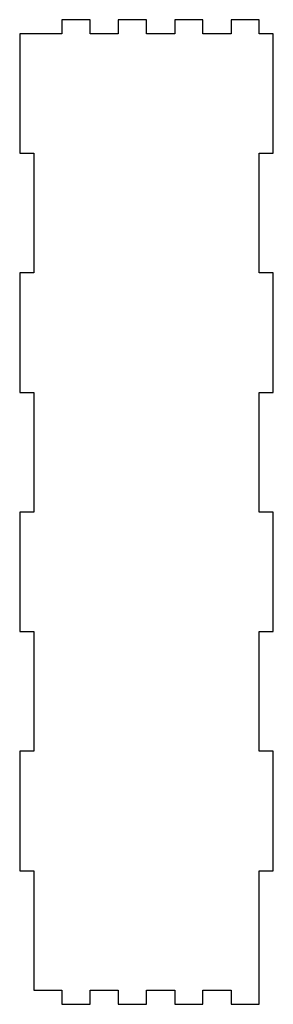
# Model space of a CAD drawing. Header units: metres. Extents: x -0.12 to 2.12, y -0.12 to 8.62.
import ezdxf

# ---------------------------------------------------------------- set-up
doc = ezdxf.new("R2010")
doc.units = ezdxf.units.M

msp = doc.modelspace()

# ---------------------------------------------------------------- linework, layer by layer
for p, q in [((0.5, 8.625), (0.25, 8.625)), ((0.25, 8.625), (0.25, 8.5)), ((0.5, 8.5), (0.5, 8.625)), ((1, 8.625), (0.75, 8.625)), ((0.75, 8.625), (0.75, 8.5)), ((1, 8.5), (1, 8.625)), ((1.5, 8.625), (1.25, 8.625)), ((1.25, 8.625), (1.25, 8.5)), ((1.5, 8.5), (1.5, 8.625)), ((2, 8.625), (1.75, 8.625)), ((1.75, 8.625), (1.75, 8.5)), ((2, 8.5), (2, 8.625)), ((0.25, 8.5), (-0.125, 8.5)), ((-0.125, 8.5), (-0.125, 7.4375)), ((0.75, 8.5), (0.5, 8.5)), ((1.25, 8.5), (1, 8.5)), ((1.75, 8.5), (1.5, 8.5)), ((2.125, 8.5), (2, 8.5)), ((2.125, 7.4375), (2.125, 8.5)), ((-0.125, 7.4375), (0, 7.4375)), ((0, 7.4375), (0, 6.375)), ((2, 6.375), (2, 7.4375)), ((2, 7.4375), (2.125, 7.4375)), ((0, 6.375), (-0.125, 6.375)), ((-0.125, 6.375), (-0.125, 5.3125)), ((2.125, 6.375), (2, 6.375)), ((2.125, 5.3125), (2.125, 6.375)), ((-0.125, 5.3125), (0, 5.3125)), ((0, 5.3125), (0, 4.25)), ((2, 4.25), (2, 5.3125)), ((2, 5.3125), (2.125, 5.3125)), ((0, 4.25), (-0.125, 4.25)), ((-0.125, 4.25), (-0.125, 3.1875)), ((2.125, 4.25), (2, 4.25)), ((2.125, 3.1875), (2.125, 4.25)), ((-0.125, 3.1875), (0, 3.1875)), ((0, 3.1875), (0, 2.125)), ((2, 2.125), (2, 3.1875)), ((2, 3.1875), (2.125, 3.1875)), ((0, 2.125), (-0.125, 2.125)), ((-0.125, 2.125), (-0.125, 1.0625)), ((2.125, 2.125), (2, 2.125)), ((2.125, 1.0625), (2.125, 2.125)), ((-0.125, 1.0625), (0, 1.0625)), ((0, 1.0625), (0, 0)), ((2, -0.125), (2, 1.0625)), ((2, 1.0625), (2.125, 1.0625)), ((0, 0), (0.25, 0)), ((0.25, 0), (0.25, -0.125)), ((0.5, 0), (0.75, 0)), ((0.5, -0.125), (0.5, 0)), ((0.75, 0), (0.75, -0.125)), ((1, -0.125), (1, 0)), ((1, 0), (1.25, 0)), ((1.25, 0), (1.25, -0.125)), ((1.5, -0.125), (1.5, 0)), ((1.5, 0), (1.75, 0)), ((1.75, 0), (1.75, -0.125)), ((0.25, -0.125), (0.5, -0.125)), ((0.75, -0.125), (1, -0.125)), ((1.25, -0.125), (1.5, -0.125)), ((1.75, -0.125), (2, -0.125))]:
    msp.add_line(p, q)

doc.saveas('drawing.dxf')
